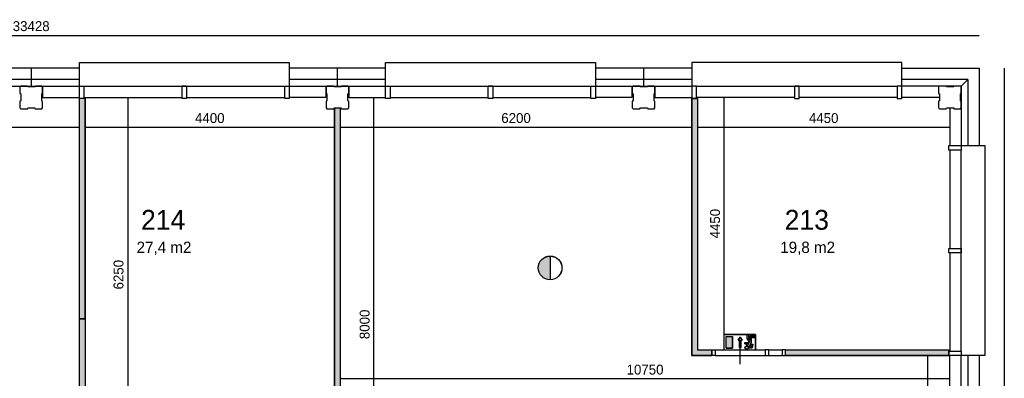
# Model space of a CAD drawing. Extents: x 393774 to 561444, y -100020 to -6220.
# Tile 33 of 47: x 538641 to 556004, y -60770 to -54450. Entities that reach past the tile are written whole.
import ezdxf

# ---------------------------------------------------------------- set-up
doc = ezdxf.new("R2010")
doc.units = 0
doc.header["$MEASUREMENT"] = 0
doc.header["$PDMODE"] = 35
doc.header["$PDSIZE"] = -0.5
doc.layers.get('0').update_dxf_attribs({"linetype": 'CONTINUOUS'})
doc.layers.get('DEFPOINTS').update_dxf_attribs({"linetype": 'CONTINUOUS'})
for name, color, linetype in [('AA$1A---_ARCEER', 252, 'CONTINUOUS'), ('AL21----_BUITENWAND', 252, 'CONTINUOUS'), ('AL22----_BINNENWAND', 252, 'CONTINUOUS'), ('AL31----_BUITENKOZIJN', 252, 'CONTINUOUS'), ('AL32----_BINNENKOZIJN', 252, 'CONTINUOUS'), ('AM$1A---_MAATVOERING', 252, 'CONTINUOUS'), ('Betonpalen', 252, 'CONTINUOUS'), ('Brandweer', 252, 'CONTINUOUS'), ('brandweer NIEUW', 252, 'CONTINUOUS'), ('LAYER01', 252, 'CONTINUOUS'), ('M2', 252, 'CONTINUOUS')]:
    doc.layers.add(name, color=color, linetype=linetype)
doc.styles.add('B-01', font='b-gbp')
doc.dimstyles.new('BBA_STAND', dxfattribs={"dimtxt": 175, "dimasz": 1, "dimexe": 1, "dimexo": 0.001, "dimgap": 75, "dimtad": 1, "dimdec": 0, "dimzin": 0, "dimdsep": 46, "dimtxsty": 'B-01', "dimblk": 'NONE', "dimblk1": 'NONE', "dimblk2": 'PIJL1', "dimcen": 1, "dimse1": 1, "dimse2": 1, "dimclrd": 256, "dimclre": 1, "dimclrt": 256, "dimadec": 0, "dimazin": 0, "dimtfac": 1, "dimtdec": 0, "dimtmove": 0, "dimatfit": 0, "dimldrblk": 'PIJL1', "dimfxl": 1, "dimtolj": 1, "dimtzin": 0, "dimarcsym": 0})

# ---------------------------------------------------------------- blocks, each defined once
blk = doc.blocks.new('*D48')
at = {"layer": 'AM$1A---_MAATVOERING', "lineweight": -2, "transparency": 16777216}
blk.add_line((533494, -56347), (539694, -56347), dxfattribs=at)
at = {"layer": 'DEFPOINTS', "color": 0, "transparency": 16777216}
for p in [(539694, -56347), (533494, -58193), (539694, -58193)]:
    blk.add_point(p, dxfattribs=at)
at = {"layer": 'AM$1A---_MAATVOERING', "transparency": 16777216, "insert": (536594, -56185), "char_height": 175, "attachment_point": 5, "style": 'B-01'}
blk.add_mtext('\\A1;6200', dxfattribs=at)
blk = doc.blocks.new('_None')
blk = doc.blocks.new('PIJL1')
at = {"color": 1, "linetype": 'ByBlock'}
blk.add_line((0, 83), (0, -83), dxfattribs=at)
blk.add_solid([(-100, 17), (-100, -17), (0, 0)], dxfattribs=at)
blk = doc.blocks.new('*D49')
at = {"layer": 'AM$1A---_MAATVOERING', "lineweight": -2, "transparency": 16777216}
blk.add_line((539794, -56347), (544194, -56347), dxfattribs=at)
at = {"layer": 'DEFPOINTS', "color": 0, "transparency": 16777216}
for p in [(544194, -56347), (544194, -56761), (539794, -57018)]:
    blk.add_point(p, dxfattribs=at)
at = {"layer": 'AM$1A---_MAATVOERING', "transparency": 16777216, "insert": (541994, -56185), "char_height": 175, "attachment_point": 5, "style": 'B-01'}
blk.add_mtext('\\A1;4400', dxfattribs=at)
blk = doc.blocks.new('*D50')
at = {"layer": 'AM$1A---_MAATVOERING', "lineweight": -2, "transparency": 16777216}
blk.add_line((544294, -56347), (550494, -56347), dxfattribs=at)
at = {"layer": 'DEFPOINTS', "color": 0, "transparency": 16777216}
for p in [(550494, -56347), (544294, -56505), (550494, -56505)]:
    blk.add_point(p, dxfattribs=at)
at = {"layer": 'AM$1A---_MAATVOERING', "transparency": 16777216, "insert": (547394, -56185), "char_height": 175, "attachment_point": 5, "style": 'B-01'}
blk.add_mtext('\\A1;6200', dxfattribs=at)
blk = doc.blocks.new('*D51')
at = {"layer": 'AM$1A---_MAATVOERING', "lineweight": -2, "transparency": 16777216}
blk.add_line((550594, -56347), (555044, -56347), dxfattribs=at)
at = {"layer": 'DEFPOINTS', "color": 0, "transparency": 16777216}
for p in [(550594, -56347), (555044, -56347), (555044, -56347)]:
    blk.add_point(p, dxfattribs=at)
at = {"layer": 'AM$1A---_MAATVOERING', "transparency": 16777216, "insert": (552819, -56185), "char_height": 175, "attachment_point": 5, "style": 'B-01'}
blk.add_mtext('\\A1;4450', dxfattribs=at)
blk = doc.blocks.new('*D55')
at = {"layer": 'AM$1A---_MAATVOERING', "lineweight": -2, "transparency": 16777216}
blk.add_line((540548, -55819), (540548, -62069), dxfattribs=at)
at = {"layer": 'DEFPOINTS', "color": 0, "transparency": 16777216}
for p in [(544195, -55819), (540548, -62069), (544195, -62069)]:
    blk.add_point(p, dxfattribs=at)
at = {"layer": 'AM$1A---_MAATVOERING', "transparency": 16777216, "insert": (540385, -58944), "char_height": 175, "attachment_point": 5, "rotation": 90, "style": 'B-01'}
blk.add_mtext('\\A1;6250', dxfattribs=at)
blk = doc.blocks.new('*D56')
at = {"layer": 'AM$1A---_MAATVOERING', "lineweight": -2, "transparency": 16777216}
blk.add_line((544888, -63820), (544888, -55820), dxfattribs=at)
at = {"layer": 'DEFPOINTS', "color": 0, "transparency": 16777216}
for p in [(544888, -55820), (545237, -55820), (545237, -63820)]:
    blk.add_point(p, dxfattribs=at)
at = {"layer": 'AM$1A---_MAATVOERING', "transparency": 16777216, "insert": (544725, -59820), "char_height": 175, "attachment_point": 5, "rotation": 90, "style": 'B-01'}
blk.add_mtext('\\A1;8000', dxfattribs=at)
blk = doc.blocks.new('*D57')
at = {"layer": 'AM$1A---_MAATVOERING', "lineweight": -2, "transparency": 16777216}
blk.add_line((551067, -60270), (551067, -55820), dxfattribs=at)
at = {"layer": 'DEFPOINTS', "color": 0, "transparency": 16777216}
for p in [(551067, -55820), (554789, -55820), (552772, -60270)]:
    blk.add_point(p, dxfattribs=at)
at = {"layer": 'AM$1A---_MAATVOERING', "transparency": 16777216, "insert": (550905, -58045), "char_height": 175, "attachment_point": 5, "rotation": 90, "style": 'B-01'}
blk.add_mtext('\\A1;4450', dxfattribs=at)
blk = doc.blocks.new('*D122')
at = {"layer": 'AM$1A---_MAATVOERING', "lineweight": -2, "transparency": 16777216}
blk.add_line((554649, -60370), (554649, -77370), dxfattribs=at)
at = {"layer": 'DEFPOINTS', "color": 0, "transparency": 16777216}
for p in [(553584, -60370), (548804, -77370), (554649, -77370)]:
    blk.add_point(p, dxfattribs=at)
at = {"layer": 'AM$1A---_MAATVOERING', "transparency": 16777216, "insert": (554486, -68870), "char_height": 175, "attachment_point": 5, "rotation": 90, "style": 'B-01'}
blk.add_mtext('\\A1;17000', dxfattribs=at)
blk = doc.blocks.new('*D124')
at = {"layer": 'AM$1A---_MAATVOERING', "lineweight": -2, "transparency": 16777216}
blk.add_line((555044, -60780), (544294, -60780), dxfattribs=at)
at = {"layer": 'DEFPOINTS', "color": 0, "transparency": 16777216}
for p in [(544294, -60780), (544294, -61738), (555044, -61738)]:
    blk.add_point(p, dxfattribs=at)
at = {"layer": 'AM$1A---_MAATVOERING', "transparency": 16777216, "insert": (549669, -60618), "char_height": 175, "attachment_point": 5, "style": 'B-01'}
blk.add_mtext('\\A1;10750', dxfattribs=at)
blk = doc.blocks.new('*D149')
at = {"layer": 'AM$1A---_MAATVOERING', "lineweight": -2, "transparency": 16777216}
blk.add_line((556004, -55306), (556004, -88734), dxfattribs=at)
at = {"layer": 'DEFPOINTS', "color": 0, "transparency": 16777216}
for p in [(555558, -55306), (555558, -88734), (556004, -88734)]:
    blk.add_point(p, dxfattribs=at)
at = {"layer": 'AM$1A---_MAATVOERING', "transparency": 16777216, "insert": (555842, -72020), "char_height": 175, "attachment_point": 5, "rotation": 90, "style": 'B-01'}
blk.add_mtext('\\A1;33428', dxfattribs=at)
blk = doc.blocks.new('*D151')
at = {"layer": 'AM$1A---_MAATVOERING', "lineweight": -2, "transparency": 16777216}
blk.add_line((522130, -54728), (555558, -54728), dxfattribs=at)
at = {"layer": 'DEFPOINTS', "color": 0, "transparency": 16777216}
for p in [(555558, -54728), (522130, -55485), (555558, -55485)]:
    blk.add_point(p, dxfattribs=at)
at = {"layer": 'AM$1A---_MAATVOERING', "transparency": 16777216, "insert": (538844, -54565), "char_height": 175, "attachment_point": 5, "style": 'B-01'}
blk.add_mtext('\\A1;33428', dxfattribs=at)

msp = doc.modelspace()

# ---------------------------------------------------------------- hatches: boundary and pattern name
at = {"layer": 'AA$1A---_ARCEER'}
for points in [[(539794.3, -59720.1), (539794.3, -55840.1), (539694.3, -55840.1), (539694.3, -59720.1)], [(550844.3, -60370.1), (550844.3, -60270.1), (550594.3, -60270.1), (550594.3, -55840.1), (550494.3, -55840.1), (550494.3, -60370.1)], [(544294.3, -56005.1), (544194.3, -56005.1), (544194.3, -61035.1), (544294.3, -61035.1)], [(539794.3, -59720.1), (539694.3, -59720.1), (539694.3, -61020.1), (539794.3, -61020.1)], [(555024.3, -60370.1), (555024.3, -60290.1), (555024.3, -60270.1), (552144.3, -60270.1), (552144.3, -60370.1)]]:
    msp.add_hatch(color=256, dxfattribs=at).paths.add_polyline_path(points)
at = {"layer": 'Brandweer'}
h = msp.add_hatch(color=256, dxfattribs=at)
h.paths.add_polyline_path([(551209.5, -60036.2), (551098.5, -60036.2), (551098.5, -60239.7), (551209.5, -60239.7)])
h.paths.add_polyline_path([(551347.3, -60042.6), (551310.3, -60098.1), (551333.4, -60098.1), (551333.4, -60227.5), (551361.2, -60227.5), (551361.2, -60098.1), (551384.3, -60098.1)])
h.paths.add_polyline_path([(551542.4, -60138.9), (551542.4, -60050.1), (551607.1, -60050.1), (551607.1, -60027), (551519.3, -60027), (551519.3, -60100.9), (551491.5, -60065.3), (551491.5, -60003.9), (551468.4, -60003.9), (551468.4, -60073.2), (551508.3, -60124.5), (551486.9, -60171.6), (551486.9, -60138), (551431.4, -60138), (551431.4, -60161.1), (551463.8, -60161.1), (551463.8, -60194.3), (551466.8, -60195.1), (551467.3, -60195.3), (551468.7, -60195.6), (551470.5, -60196.2), (551472.2, -60196.7), (551475.8, -60198.4), (551477.7, -60199.5), (551478.3, -60199.8), (551481.5, -60202.1), (551484, -60204.3), (551484.2, -60204.4), (551486.1, -60206.4), (551487.4, -60208), (551487.8, -60208.4), (551489.3, -60210.6), (551491.2, -60213.7), (551491.3, -60214), (551492.6, -60216.8), (551493.6, -60219.6), (551494.3, -60222.1), (551494.6, -60223.6), (551494.8, -60224.1), (551495.3, -60230.4), (551556.3, -60230.4), (551571.3, -60170.3), (551547.5, -60170.3), (551538.2, -60207.3), (551511.3, -60207.3)])
h.paths.add_polyline_path([(551486.9, -60231.8), (551486.9, -60231.8), (551486.7, -60227.2), (551486.7, -60227), (551486.3, -60224.5), (551486.2, -60224.3), (551485, -60220.2), (551484.9, -60220.1), (551483.4, -60216.9), (551483.3, -60216.8), (551480.7, -60212.9), (551477.4, -60209.5), (551477.3, -60209.4), (551474.2, -60207.2), (551474.1, -60207.1), (551470.9, -60205.3), (551470.8, -60205.3), (551466.7, -60203.8), (551466.6, -60203.7), (551460.6, -60202.7), (551460.6, -60202.7), (551453.9, -60203.2), (551453.8, -60203.2), (551449.6, -60204.4), (551449.5, -60204.5), (551445.2, -60206.5), (551445.1, -60206.6), (551442.4, -60208.4), (551442.2, -60208.5), (551438, -60212.6), (551437.9, -60212.7), (551435, -60216.8), (551434.9, -60217.1), (551433.4, -60220.3), (551433.3, -60220.5), (551431.8, -60225.9), (551431.8, -60226.1), (551431.5, -60229.5), (551431.4, -60229.7), (551431.6, -60233.7), (551431.7, -60233.9), (551432.9, -60239.5), (551433, -60239.6), (551434.8, -60243.8), (551435, -60244), (551437.2, -60247.3), (551437.3, -60247.5), (551440.3, -60250.7), (551440.4, -60250.8), (551442.4, -60252.5), (551442.5, -60252.6), (551445, -60254.3), (551445.2, -60254.4), (551447.1, -60255.4), (551447.2, -60255.5), (551451.3, -60257), (551451.3, -60257.1), (551457.4, -60258.1), (551457.5, -60258.1), (551464.8, -60257.6), (551464.9, -60257.6), (551470.4, -60255.8), (551470.6, -60255.7), (551474.3, -60253.7), (551474.4, -60253.6), (551478.1, -60250.7), (551478.2, -60250.6), (551480.4, -60248.2), (551480.5, -60248.1), (551483.2, -60244.4), (551483.2, -60244.2), (551485.5, -60239.2), (551485.5, -60239.1), (551486.6, -60234.5)])
at = {"layer": 'brandweer NIEUW'}
msp.add_hatch(color=256, dxfattribs=at).paths.add_polyline_path([(547994.8, -59033.2), (547994.8, -58616.8, 1)])

# ---------------------------------------------------------------- linework, layer by layer
at = {"layer": 'AA$1A---_ARCEER'}
msp.add_lwpolyline([(539694.3, -59720.1), (539794.3, -59720.1), (539794.3, -61020.1), (539694.3, -61020.1)], close=True, dxfattribs=at)
at = {"layer": 'AL21----_BUITENWAND'}
for p, q in [((539694.3, -55306.1), (537994.3, -55306.1)), ((538841.4, -55306.1), (538841.4, -55620.1)), ((545094.3, -55306.1), (543394.3, -55306.1)), ((544241.4, -55306.1), (544241.4, -55620.1)), ((550494.3, -55306.1), (548794.3, -55306.1)), ((549641.4, -55306.1), (549641.4, -55620.1)), ((554194.3, -55306.1), (555558.3, -55306.1)), ((555558.3, -55306.1), (555558.3, -56670.1)), ((539694.3, -55506.1), (537994.3, -55506.1)), ((545094.3, -55506.1), (543394.3, -55506.1)), ((550494.3, -55506.1), (548794.3, -55506.1)), ((555358.3, -55506.2), (554194.3, -55506.2)), ((555244.3, -55620.2), (555358.3, -55506.2)), ((555358.3, -55506.2), (555358.3, -56670.1)), ((537994.3, -55620.1), (539694.3, -55620.1)), ((539044.3, -55620.1), (539044.3, -55820.1)), ((543394.3, -55620.1), (545094.3, -55620.1)), ((544038.5, -55620.1), (544038.5, -55820.1)), ((544444.3, -55620.1), (544444.3, -55820.1)), ((548794.3, -55620.1), (550494.3, -55620.1)), ((549438.5, -55620.1), (549438.5, -55820.1)), ((549844.3, -55620.1), (549844.3, -55820.1)), ((555244.3, -55620.2), (554194.3, -55620.2)), ((555244.3, -55620.2), (555244.3, -56670.1)), ((539044.3, -55820.1), (539694.3, -55820.1)), ((544038.5, -55820.1), (543394.3, -55820.1)), ((544444.3, -55820.1), (545094.3, -55820.1)), ((549438.5, -55820.1), (548794.3, -55820.1)), ((549844.3, -55820.1), (550494.3, -55820.1)), ((554859.2, -55820.1), (554194.3, -55820.1)), ((555044.3, -56005.1), (555044.3, -56670.1)), ((555044.3, -61020.1), (555044.3, -60370.1)), ((555244.3, -62070.1), (555244.3, -60370.1)), ((555358.3, -60370.1), (555358.3, -62070.1)), ((555558.3, -60370.1), (555558.3, -62070.1))]:
    msp.add_line(p, q, dxfattribs=at)
msp.add_lwpolyline([(554859.2, -55820.1), (554194.3, -55820.1)], dxfattribs=at)
msp.add_lwpolyline([(554859.2, -55820.1), (554194.3, -55820.1)], dxfattribs=at)
at = {"layer": 'AL22----_BINNENWAND'}
for p, q in [((539794.3, -55840.1), (539694.3, -55840.1)), ((550594.3, -55840.1), (550494.3, -55840.1)), ((555024.3, -60270.1), (555024.3, -60370.1))]:
    msp.add_line(p, q, dxfattribs=at)
for points in [[(539694.3, -59720.1), (539694.3, -55840.1)], [(539694.3, -59720.1), (539694.3, -55840.1)], [(539694.3, -59720.1), (539694.3, -55840.1)], [(539794.3, -55840.1), (539794.3, -59720.1)], [(539794.3, -59720.1), (539794.3, -55840.1)], [(539794.3, -59720.1), (539794.3, -55840.1)], [(550494.3, -55840.1), (550494.3, -60370.1), (550844.3, -60370.1)], [(550494.3, -55840.1), (550494.3, -60370.1), (550844.3, -60370.1)], [(550494.3, -60370.1), (550494.3, -55840.1)], [(550594.3, -55840.1), (550594.3, -60270.1)], [(550594.3, -55840.1), (550594.3, -60270.1), (550844.3, -60270.1)], [(550594.3, -55840.1), (550594.3, -60270.1), (550844.3, -60270.1)], [(544194.3, -56005.1), (544294.3, -56005.1)], [(544194.3, -56005.1), (544294.3, -56005.1)], [(544194.3, -56005.1), (544294.3, -56005.1)], [(544194.3, -61035.1), (544194.3, -56005.1)], [(544194.3, -56005.1), (544194.3, -61035.1)], [(544194.3, -56005.1), (544194.3, -61035.1)], [(544294.3, -56005.1), (544294.3, -61035.1)], [(544294.3, -56005.1), (544294.3, -61035.1)], [(544294.3, -56005.1), (544294.3, -61035.1)], [(539794.3, -59720.1), (539694.3, -59720.1)], [(539794.3, -59720.1), (539694.3, -59720.1)], [(539794.3, -59720.1), (539694.3, -59720.1)], [(550844.3, -60370.1), (550494.3, -60370.1)], [(550594.3, -60270.1), (550844.3, -60270.1)], [(550844.3, -60270.1), (550844.3, -60370.1)], [(550844.3, -60370.1), (550844.3, -60270.1)], [(550844.3, -60370.1), (550844.3, -60270.1)], [(552144.3, -60270.1), (555024.3, -60270.1)], [(552144.3, -60270.1), (555024.3, -60270.1)], [(552144.3, -60270.1), (555024.3, -60270.1)], [(552144.3, -60370.1), (552144.3, -60270.1)], [(552144.3, -60370.1), (552144.3, -60270.1)], [(552144.3, -60370.1), (552144.3, -60270.1)], [(555024.3, -60370.1), (552144.3, -60370.1)], [(552144.3, -60370.1), (555024.3, -60370.1)], [(552144.3, -60370.1), (555024.3, -60370.1)]]:
    msp.add_lwpolyline(points, dxfattribs=at)
at = {"layer": 'AL31----_BUITENKOZIJN'}
for points in [[(539694.3, -55506.1), (539694.3, -55206.1), (543394.3, -55206.1), (543394.3, -55306.1)], [(539694.3, -55620.1), (539694.3, -55206.1), (543394.3, -55206.1), (543394.3, -55306.1)], [(543394.3, -55206.1), (543394.3, -55620.1)], [(545094.3, -55506.1), (545094.3, -55206.1), (548794.3, -55206.1), (548794.3, -55306.1)], [(545094.3, -55620.1), (545094.3, -55206.1), (548794.3, -55206.1), (548794.3, -55306.1)], [(548794.3, -55206.1), (548794.3, -55620.1)], [(554194.3, -55506.1), (554194.3, -55206.1), (550494.3, -55206.1), (550494.3, -55306.1)], [(554194.3, -55620.1), (554194.3, -55206.1), (550494.3, -55206.1), (550494.3, -55306.1)], [(550494.3, -55206.1), (550494.3, -55620.1)], [(539774.3, -55620.1), (543314.3, -55620.1)], [(541584.3, -55620.1), (541504.3, -55620.1)], [(541584.3, -55620.1), (541504.3, -55620.1)], [(545174.3, -55620.1), (548714.3, -55620.1)], [(546984.3, -55620.1), (546904.3, -55620.1)], [(546984.3, -55620.1), (546904.3, -55620.1)], [(550574.3, -55620.1), (554114.3, -55620.1)], [(552304.3, -55620.1), (552384.3, -55620.1)], [(552304.3, -55620.1), (552384.3, -55620.1)], [(539774.3, -55820.1), (541504.3, -55820.1)], [(539774.3, -55820.1), (541504.3, -55820.1)], [(541584.3, -55820.1), (543314.3, -55820.1)], [(541584.3, -55820.1), (543314.3, -55820.1)], [(545174.3, -55820.1), (546904.3, -55820.1)], [(545174.3, -55820.1), (546904.3, -55820.1)], [(546984.3, -55820.1), (548714.3, -55820.1)], [(546984.3, -55820.1), (548714.3, -55820.1)], [(552304.3, -55820.1), (550574.3, -55820.1)], [(552304.3, -55820.1), (550574.3, -55820.1)], [(554114.3, -55820.1), (552384.3, -55820.1)], [(554114.3, -55820.1), (552384.3, -55820.1)], [(555044.3, -56750.1), (555044.3, -58480.1)], [(555044.3, -56750.1), (555044.3, -58480.1)], [(555244.3, -56670.1), (555658.3, -56670.1), (555658.3, -60370.1), (555558.3, -60370.1)], [(555244.3, -60290.1), (555244.3, -56750.1)], [(555358.3, -56670.1), (555658.3, -56670.1), (555658.3, -60370.1), (555558.3, -60370.1)], [(555244.3, -58560.1), (555244.3, -58480.1)], [(555244.3, -58560.1), (555244.3, -58480.1)], [(555044.3, -58560.1), (555044.3, -60290.1)], [(555044.3, -58560.1), (555044.3, -60290.1)], [(555658.3, -60370.1), (555244.3, -60370.1)]]:
    msp.add_lwpolyline(points, dxfattribs=at)
for points in [[(539694.3, -55620.1), (539774.3, -55620.1), (539774.3, -55840.1), (539694.3, -55840.1)], [(539694.3, -55620.1), (539774.3, -55620.1), (539774.3, -55840.1), (539694.3, -55840.1)], [(541504.3, -55620.1), (541584.3, -55620.1), (541584.3, -55840.1), (541504.3, -55840.1)], [(541504.3, -55620.1), (541584.3, -55620.1), (541584.3, -55840.1), (541504.3, -55840.1)], [(543314.3, -55620.1), (543394.3, -55620.1), (543394.3, -55840.1), (543314.3, -55840.1)], [(543314.3, -55620.1), (543394.3, -55620.1), (543394.3, -55840.1), (543314.3, -55840.1)], [(545094.3, -55620.1), (545174.3, -55620.1), (545174.3, -55840.1), (545094.3, -55840.1)], [(545094.3, -55620.1), (545174.3, -55620.1), (545174.3, -55840.1), (545094.3, -55840.1)], [(546904.3, -55620.1), (546984.3, -55620.1), (546984.3, -55840.1), (546904.3, -55840.1)], [(546904.3, -55620.1), (546984.3, -55620.1), (546984.3, -55840.1), (546904.3, -55840.1)], [(548714.3, -55620.1), (548794.3, -55620.1), (548794.3, -55840.1), (548714.3, -55840.1)], [(548714.3, -55620.1), (548794.3, -55620.1), (548794.3, -55840.1), (548714.3, -55840.1)], [(550574.3, -55620.1), (550494.3, -55620.1), (550494.3, -55840.1), (550574.3, -55840.1)], [(550574.3, -55620.1), (550494.3, -55620.1), (550494.3, -55840.1), (550574.3, -55840.1)], [(552384.3, -55620.1), (552304.3, -55620.1), (552304.3, -55840.1), (552384.3, -55840.1)], [(552384.3, -55620.1), (552304.3, -55620.1), (552304.3, -55840.1), (552384.3, -55840.1)], [(554194.3, -55620.1), (554114.3, -55620.1), (554114.3, -55840.1), (554194.3, -55840.1)], [(554194.3, -55620.1), (554114.3, -55620.1), (554114.3, -55840.1), (554194.3, -55840.1)], [(555244.3, -56670.1), (555244.3, -56750.1), (555024.3, -56750.1), (555024.3, -56670.1)], [(555244.3, -56670.1), (555244.3, -56750.1), (555024.3, -56750.1), (555024.3, -56670.1)], [(555244.3, -58480.1), (555244.3, -58560.1), (555024.3, -58560.1), (555024.3, -58480.1)], [(555244.3, -58480.1), (555244.3, -58560.1), (555024.3, -58560.1), (555024.3, -58480.1)], [(555244.3, -60290.1), (555244.3, -60370.1), (555024.3, -60370.1), (555024.3, -60290.1)]]:
    msp.add_lwpolyline(points, close=True, dxfattribs=at)
at = {"layer": 'AL32----_BINNENKOZIJN'}
for points in [[(551346.7, -60520.1), (551346.7, -60320.1), (551346.7, -60120.1)], [(550904, -60270.1), (551789.3, -60270.1)], [(550904, -60369.8), (551789.3, -60369.8)], [(551849, -60270.1), (552084.5, -60270.1)], [(551849, -60369.8), (552084.5, -60369.8)]]:
    msp.add_lwpolyline(points, dxfattribs=at)
for points in [[(550844.3, -60270.1), (550904, -60270.1), (550904, -60369.8), (550844.3, -60369.8)], [(551849, -60270.1), (551789.3, -60270.1), (551789.3, -60369.8), (551849, -60369.8)], [(552144.3, -60270.1), (552084.5, -60270.1), (552084.5, -60369.8), (552144.3, -60369.8)]]:
    msp.add_lwpolyline(points, close=True, dxfattribs=at)
at = {"layer": 'Betonpalen'}
for p, q in [((538659.4, -55620.1), (538644.4, -55635.1)), ((538659.4, -55620.1), (538644.4, -55635.1)), ((538644.4, -55635.1), (538644.4, -55750.1)), ((538644.4, -55635.1), (538644.4, -55750.1)), ((538780.4, -55620.1), (538659.4, -55620.1)), ((538780.4, -55620.1), (538659.4, -55620.1)), ((538785.4, -55635.1), (538780.4, -55620.1)), ((538785.4, -55635.1), (538780.4, -55620.1)), ((538910.4, -55635.1), (538785.4, -55635.1)), ((538910.4, -55635.1), (538785.4, -55635.1)), ((538918.4, -55620.1), (538910.4, -55635.1)), ((538918.4, -55620.1), (538910.4, -55635.1)), ((539029.4, -55620.1), (538918.4, -55620.1)), ((539029.4, -55620.1), (538918.4, -55620.1)), ((539044.4, -55635.1), (539029.4, -55620.1)), ((539044.4, -55635.1), (539029.4, -55620.1)), ((539044.4, -55752.1), (539044.4, -55635.1)), ((539044.4, -55752.1), (539044.4, -55635.1)), ((544059.4, -55620.1), (544044.4, -55635.1)), ((544059.4, -55620.1), (544044.4, -55635.1)), ((544044.4, -55635.1), (544044.4, -55750.1)), ((544044.4, -55635.1), (544044.4, -55750.1)), ((544180.4, -55620.1), (544059.4, -55620.1)), ((544180.4, -55620.1), (544059.4, -55620.1)), ((544185.4, -55635.1), (544180.4, -55620.1)), ((544185.4, -55635.1), (544180.4, -55620.1)), ((544310.4, -55635.1), (544185.4, -55635.1)), ((544310.4, -55635.1), (544185.4, -55635.1)), ((544318.4, -55620.1), (544310.4, -55635.1)), ((544318.4, -55620.1), (544310.4, -55635.1)), ((544429.4, -55620.1), (544318.4, -55620.1)), ((544429.4, -55620.1), (544318.4, -55620.1)), ((544444.4, -55635.1), (544429.4, -55620.1)), ((544444.4, -55635.1), (544429.4, -55620.1)), ((544444.4, -55752.1), (544444.4, -55635.1)), ((544444.4, -55752.1), (544444.4, -55635.1)), ((549459.4, -55620.1), (549444.4, -55635.1)), ((549459.4, -55620.1), (549444.4, -55635.1)), ((549444.4, -55635.1), (549444.4, -55750.1)), ((549444.4, -55635.1), (549444.4, -55750.1)), ((549580.4, -55620.1), (549459.4, -55620.1)), ((549580.4, -55620.1), (549459.4, -55620.1)), ((549585.4, -55635.1), (549580.4, -55620.1)), ((549585.4, -55635.1), (549580.4, -55620.1)), ((549710.4, -55635.1), (549585.4, -55635.1)), ((549710.4, -55635.1), (549585.4, -55635.1)), ((549718.4, -55620.1), (549710.4, -55635.1)), ((549718.4, -55620.1), (549710.4, -55635.1)), ((549829.4, -55620.1), (549718.4, -55620.1)), ((549829.4, -55620.1), (549718.4, -55620.1)), ((549844.4, -55635.1), (549829.4, -55620.1)), ((549844.4, -55635.1), (549829.4, -55620.1)), ((549844.4, -55752.1), (549844.4, -55635.1)), ((549844.4, -55752.1), (549844.4, -55635.1)), ((554859.4, -55620.1), (554844.4, -55635.1)), ((554859.4, -55620.1), (554844.4, -55635.1)), ((554844.4, -55635.1), (554844.4, -55750.1)), ((554844.4, -55635.1), (554844.4, -55750.1)), ((554980.4, -55620.1), (554859.4, -55620.1)), ((554980.4, -55620.1), (554859.4, -55620.1)), ((554985.4, -55635.1), (554980.4, -55620.1)), ((554985.4, -55635.1), (554980.4, -55620.1)), ((555110.4, -55635.1), (554985.4, -55635.1)), ((555110.4, -55635.1), (554985.4, -55635.1)), ((555118.4, -55620.1), (555110.4, -55635.1)), ((555118.4, -55620.1), (555110.4, -55635.1)), ((555229.4, -55620.1), (555118.4, -55620.1)), ((555229.4, -55620.1), (555118.4, -55620.1)), ((555244.4, -55635.1), (555229.4, -55620.1)), ((555244.4, -55635.1), (555229.4, -55620.1)), ((555244.4, -55752.1), (555244.4, -55635.1)), ((555244.4, -55752.1), (555244.4, -55635.1)), ((538644.4, -55750.1), (538659.4, -55758.1)), ((538644.4, -55750.1), (538659.4, -55758.1)), ((538659.4, -55883.1), (538644.4, -55888.1)), ((538659.4, -55883.1), (538644.4, -55888.1)), ((538644.4, -55888.1), (538644.4, -56005.1)), ((538644.4, -55888.1), (538644.4, -56005.1)), ((538659.4, -55758.1), (538659.4, -55883.1)), ((538659.4, -55758.1), (538659.4, -55883.1)), ((539029.4, -55757.1), (539044.4, -55752.1)), ((539029.4, -55757.1), (539044.4, -55752.1)), ((539029.4, -55882.1), (539029.4, -55757.1)), ((539029.4, -55882.1), (539029.4, -55757.1)), ((539044.4, -55890.1), (539029.4, -55882.1)), ((539044.4, -55890.1), (539029.4, -55882.1)), ((539044.4, -56005.1), (539044.4, -55890.1)), ((539044.4, -56005.1), (539044.4, -55890.1)), ((544044.4, -55750.1), (544059.4, -55758.1)), ((544044.4, -55750.1), (544059.4, -55758.1)), ((544059.4, -55883.1), (544044.4, -55888.1)), ((544059.4, -55883.1), (544044.4, -55888.1)), ((544044.4, -55888.1), (544044.4, -56005.1)), ((544044.4, -55888.1), (544044.4, -56005.1)), ((544059.4, -55758.1), (544059.4, -55883.1)), ((544059.4, -55758.1), (544059.4, -55883.1)), ((544429.4, -55757.1), (544444.4, -55752.1)), ((544429.4, -55757.1), (544444.4, -55752.1)), ((544429.4, -55882.1), (544429.4, -55757.1)), ((544429.4, -55882.1), (544429.4, -55757.1)), ((544444.4, -55890.1), (544429.4, -55882.1)), ((544444.4, -55890.1), (544429.4, -55882.1)), ((544444.4, -56005.1), (544444.4, -55890.1)), ((544444.4, -56005.1), (544444.4, -55890.1)), ((549444.4, -55750.1), (549459.4, -55758.1)), ((549444.4, -55750.1), (549459.4, -55758.1)), ((549459.4, -55883.1), (549444.4, -55888.1)), ((549459.4, -55883.1), (549444.4, -55888.1)), ((549444.4, -55888.1), (549444.4, -56005.1)), ((549444.4, -55888.1), (549444.4, -56005.1)), ((549459.4, -55758.1), (549459.4, -55883.1)), ((549459.4, -55758.1), (549459.4, -55883.1)), ((549829.4, -55757.1), (549844.4, -55752.1)), ((549829.4, -55757.1), (549844.4, -55752.1)), ((549829.4, -55882.1), (549829.4, -55757.1)), ((549829.4, -55882.1), (549829.4, -55757.1)), ((549844.4, -55890.1), (549829.4, -55882.1)), ((549844.4, -55890.1), (549829.4, -55882.1)), ((549844.4, -56005.1), (549844.4, -55890.1)), ((549844.4, -56005.1), (549844.4, -55890.1)), ((554844.4, -55750.1), (554859.4, -55758.1)), ((554844.4, -55750.1), (554859.4, -55758.1)), ((554859.4, -55883.1), (554844.4, -55888.1)), ((554859.4, -55883.1), (554844.4, -55888.1)), ((554844.4, -55888.1), (554844.4, -56005.1)), ((554844.4, -55888.1), (554844.4, -56005.1)), ((554859.4, -55758.1), (554859.4, -55883.1)), ((554859.4, -55758.1), (554859.4, -55883.1)), ((555229.4, -55757.1), (555244.4, -55752.1)), ((555229.4, -55757.1), (555244.4, -55752.1)), ((555229.4, -55882.1), (555229.4, -55757.1)), ((555229.4, -55882.1), (555229.4, -55757.1)), ((555244.4, -55890.1), (555229.4, -55882.1)), ((555244.4, -55890.1), (555229.4, -55882.1)), ((555244.4, -56005.1), (555244.4, -55890.1)), ((555244.4, -56005.1), (555244.4, -55890.1)), ((538644.4, -56005.1), (538659.4, -56020.1)), ((538644.4, -56005.1), (538659.4, -56020.1)), ((538659.4, -56020.1), (538778.4, -56020.1)), ((538659.4, -56020.1), (538778.4, -56020.1)), ((538778.4, -56020.1), (538786.4, -56005.1)), ((538778.4, -56020.1), (538786.4, -56005.1)), ((538786.4, -56005.1), (538911.4, -56005.1)), ((538786.4, -56005.1), (538911.4, -56005.1)), ((538911.4, -56005.1), (538916.4, -56020.1)), ((538911.4, -56005.1), (538916.4, -56020.1)), ((538916.4, -56020.1), (539029.4, -56020.1)), ((538916.4, -56020.1), (539029.4, -56020.1)), ((539029.4, -56020.1), (539044.4, -56005.1)), ((539029.4, -56020.1), (539044.4, -56005.1)), ((544044.4, -56005.1), (544059.4, -56020.1)), ((544044.4, -56005.1), (544059.4, -56020.1)), ((544059.4, -56020.1), (544178.4, -56020.1)), ((544059.4, -56020.1), (544178.4, -56020.1)), ((544178.4, -56020.1), (544186.4, -56005.1)), ((544178.4, -56020.1), (544186.4, -56005.1)), ((544186.4, -56005.1), (544311.4, -56005.1)), ((544186.4, -56005.1), (544311.4, -56005.1)), ((544311.4, -56005.1), (544316.4, -56020.1)), ((544311.4, -56005.1), (544316.4, -56020.1)), ((544316.4, -56020.1), (544429.4, -56020.1)), ((544316.4, -56020.1), (544429.4, -56020.1)), ((544429.4, -56020.1), (544444.4, -56005.1)), ((544429.4, -56020.1), (544444.4, -56005.1)), ((549444.4, -56005.1), (549459.4, -56020.1)), ((549444.4, -56005.1), (549459.4, -56020.1)), ((549459.4, -56020.1), (549578.4, -56020.1)), ((549459.4, -56020.1), (549578.4, -56020.1)), ((549578.4, -56020.1), (549586.4, -56005.1)), ((549578.4, -56020.1), (549586.4, -56005.1)), ((549586.4, -56005.1), (549711.4, -56005.1)), ((549586.4, -56005.1), (549711.4, -56005.1)), ((549711.4, -56005.1), (549716.4, -56020.1)), ((549711.4, -56005.1), (549716.4, -56020.1)), ((549716.4, -56020.1), (549829.4, -56020.1)), ((549716.4, -56020.1), (549829.4, -56020.1)), ((549829.4, -56020.1), (549844.4, -56005.1)), ((549829.4, -56020.1), (549844.4, -56005.1)), ((554844.4, -56005.1), (554859.4, -56020.1)), ((554844.4, -56005.1), (554859.4, -56020.1)), ((554859.4, -56020.1), (554978.4, -56020.1)), ((554859.4, -56020.1), (554978.4, -56020.1)), ((554978.4, -56020.1), (554986.4, -56005.1)), ((554978.4, -56020.1), (554986.4, -56005.1)), ((554986.4, -56005.1), (555111.4, -56005.1)), ((554986.4, -56005.1), (555111.4, -56005.1)), ((555111.4, -56005.1), (555116.4, -56020.1)), ((555111.4, -56005.1), (555116.4, -56020.1)), ((555116.4, -56020.1), (555229.4, -56020.1)), ((555116.4, -56020.1), (555229.4, -56020.1)), ((555229.4, -56020.1), (555244.4, -56005.1)), ((555229.4, -56020.1), (555244.4, -56005.1))]:
    msp.add_line(p, q, dxfattribs=at)
at = {"layer": 'Brandweer'}
for p, q in [((551061.5, -60276.7, 2600), (551061.5, -59999.2, 2600)), ((551616.4, -59999.2, 2600), (551061.5, -59999.2, 2600)), ((551098.5, -60036.2, 2600), (551209.5, -60036.2, 2600)), ((551098.5, -60239.7, 2600), (551098.5, -60036.2, 2600)), ((551209.5, -60239.7, 2600), (551209.5, -60036.2, 2600)), ((551310.3, -60098.1, 2600), (551347.3, -60042.6, 2600)), ((551347.3, -60042.6, 2600), (551384.3, -60098.1, 2600)), ((551468.4, -60003.9, 2600), (551491.5, -60003.9, 2600)), ((551468.4, -60073.2, 2600), (551468.4, -60003.9, 2600)), ((551508.4, -60124.6, 2600), (551468.4, -60073.2, 2600)), ((551491.5, -60003.9, 2600), (551491.5, -60065.3, 2600)), ((551519.3, -60100.9, 2600), (551491.5, -60065.3, 2600)), ((551607.1, -60027, 2600), (551519.3, -60027, 2600)), ((551519.3, -60027, 2600), (551519.3, -60100.9, 2600)), ((551542.4, -60050.1, 2600), (551607.1, -60050.1, 2600)), ((551542.4, -60138.9, 2600), (551542.4, -60050.1, 2600)), ((551607.1, -60050.1, 2600), (551607.1, -60027, 2600)), ((551616.4, -60276.7, 2600), (551616.4, -59999.2, 2600)), ((551098.5, -60239.7, 2600), (551209.5, -60239.7, 2600)), ((551333.4, -60098.1, 2600), (551310.3, -60098.1, 2600)), ((551333.4, -60227.5, 2600), (551333.4, -60098.1, 2600)), ((551361.2, -60227.5, 2600), (551361.2, -60098.1, 2600)), ((551384.3, -60098.1, 2600), (551361.2, -60098.1, 2600)), ((551431.4, -60138, 2600), (551486.9, -60138, 2600)), ((551431.4, -60138, 2600), (551431.4, -60161.1, 2600)), ((551431.4, -60161.1, 2600), (551463.8, -60161.1, 2600)), ((551463.8, -60194.6, 2600), (551463.8, -60161.1, 2600)), ((551486.9, -60171.6, 2600), (551508.3, -60124.5, 2600)), ((551486.9, -60171.6, 2600), (551486.9, -60138, 2600)), ((551495.3, -60230.4, 2600), (551556.3, -60230.4, 2600)), ((551511.3, -60207.3, 2600), (551542.4, -60138.9, 2600)), ((551538.2, -60207.3, 2600), (551511.3, -60207.3, 2600)), ((551538.2, -60207.3, 2600), (551547.5, -60170.3, 2600)), ((551547.5, -60170.3, 2600), (551571.3, -60170.3, 2600)), ((551556.3, -60230.4, 2600), (551571.3, -60170.3, 2600)), ((551616.4, -60276.7, 2600), (551061.5, -60276.7, 2600))]:
    msp.add_line(p, q, dxfattribs=at)
at = {"layer": 'Brandweer', "elevation": 2600}
for points in [[(551616.4, -59999.2), (551616.4, -60276.7), (551061.5, -60276.7), (551061.5, -59999.2), (551616.4, -59999.2)], [(551209.5, -60036.2), (551209.5, -60239.7), (551098.5, -60239.7), (551098.5, -60036.2), (551209.5, -60036.2)], [(551333.4, -60227.5), (551361.2, -60227.5), (551361.2, -60098.1), (551384.3, -60098.1), (551347.3, -60042.6), (551310.3, -60098.1), (551333.4, -60098.1), (551333.4, -60227.5)], [(551607.1, -60027), (551607.1, -60050.1), (551542.4, -60050.1), (551542.4, -60138.9), (551511.3, -60207.3), (551538.2, -60207.3), (551547.5, -60170.3), (551571.3, -60170.3), (551556.3, -60230.4), (551495.3, -60230.4), (551494.8, -60224.6), (551494.3, -60222.1), (551493.6, -60219.6), (551492.6, -60216.8), (551491, -60213.3), (551489.3, -60210.6), (551488.1, -60208.8), (551486.1, -60206.4), (551484.3, -60204.5), (551481.5, -60202.1), (551478.8, -60200.1), (551475.8, -60198.4), (551472.8, -60197), (551468.7, -60195.6), (551465.7, -60194.9), (551463.8, -60194.3), (551463.8, -60161.1), (551431.4, -60161.1), (551431.4, -60138), (551486.9, -60138), (551486.9, -60171.6), (551508.3, -60124.5), (551468.4, -60073.2), (551468.4, -60003.9), (551491.5, -60003.9), (551491.5, -60065.3), (551519.3, -60100.9), (551519.3, -60027), (551607.1, -60027)], [(551486.6, -60234.5), (551485.5, -60239.2), (551483.2, -60244.3), (551480.5, -60248.2), (551478.1, -60250.7), (551474.4, -60253.6), (551470.5, -60255.8), (551464.9, -60257.6), (551457.5, -60258.1), (551451.3, -60257), (551447.2, -60255.5), (551445.1, -60254.3), (551442.5, -60252.6), (551440.3, -60250.8), (551437.2, -60247.4), (551434.9, -60243.8), (551433, -60239.5), (551431.6, -60233.8), (551431.4, -60229.6), (551431.8, -60226), (551433.3, -60220.4), (551434.9, -60216.9), (551437.9, -60212.6), (551442.3, -60208.4), (551445.1, -60206.5), (551449.5, -60204.4), (551453.9, -60203.2), (551460.6, -60202.7), (551466.6, -60203.7), (551470.9, -60205.3), (551474.2, -60207.1), (551477.3, -60209.5), (551480.7, -60212.9), (551483.4, -60216.8), (551484.9, -60220.1), (551486.2, -60224.4), (551486.7, -60227.2), (551486.9, -60231.8), (551486.6, -60234.5)], [(551439.6, -60250.1), (551438.6, -60249.1), (551437.7, -60248), (551436.9, -60247), (551436.1, -60245.9), (551435.4, -60244.7), (551434.7, -60243.5), (551434.1, -60242.3), (551433.5, -60241.1), (551433.1, -60239.8), (551432.6, -60238.5), (551432.3, -60237.2), (551432, -60235.9), (551431.7, -60234.5), (551431.6, -60233.2), (551431.5, -60231.8), (551431.4, -60230.4), (551431.5, -60229.1), (551431.6, -60227.7), (551431.7, -60226.4), (551432, -60225), (551432.3, -60223.7), (551432.6, -60222.4), (551433.1, -60221.1), (551433.5, -60219.8), (551434.1, -60218.6), (551434.7, -60217.4), (551435.4, -60216.2), (551436.1, -60215), (551436.9, -60213.9), (551437.7, -60212.8), (551438.6, -60211.8), (551439.6, -60210.8), (551440.5, -60209.9), (551441.6, -60209), (551442.6, -60208.2), (551443.8, -60207.4), (551444.9, -60206.6), (551446.1, -60206), (551447.3, -60205.4), (551448.6, -60204.8), (551449.8, -60204.3), (551451.1, -60203.9), (551452.4, -60203.5), (551453.8, -60203.2), (551455.1, -60203), (551456.5, -60202.8), (551457.8, -60202.7), (551459.2, -60202.7), (551460.5, -60202.7), (551461.9, -60202.8), (551463.3, -60203), (551464.6, -60203.2), (551465.9, -60203.5), (551467.2, -60203.9), (551468.5, -60204.3), (551469.8, -60204.8), (551471, -60205.4), (551472.3, -60206), (551473.4, -60206.6), (551474.6, -60207.4), (551475.7, -60208.2), (551476.8, -60209), (551477.8, -60209.9), (551478.8, -60210.8), (551479.7, -60211.8), (551480.6, -60212.8), (551481.5, -60213.9), (551482.2, -60215), (551483, -60216.2), (551483.6, -60217.4), (551484.3, -60218.6), (551484.8, -60219.8), (551485.3, -60221.1), (551485.7, -60222.4), (551486.1, -60223.7), (551486.4, -60225), (551486.6, -60226.4), (551486.8, -60227.7), (551486.9, -60229.1), (551486.9, -60230.4), (551486.9, -60231.8), (551486.8, -60233.2), (551486.6, -60234.5), (551486.4, -60235.9), (551486.1, -60237.2), (551485.7, -60238.5), (551485.3, -60239.8), (551484.8, -60241.1), (551484.3, -60242.3), (551483.6, -60243.5), (551483, -60244.7), (551482.2, -60245.9), (551481.5, -60247), (551480.6, -60248), (551479.7, -60249.1), (551478.8, -60250.1), (551477.8, -60251), (551476.8, -60251.9), (551475.7, -60252.7), (551474.6, -60253.5), (551473.4, -60254.2), (551472.3, -60254.9), (551471, -60255.5), (551469.8, -60256.1), (551468.5, -60256.6), (551467.2, -60257), (551465.9, -60257.4), (551464.6, -60257.7), (551463.2, -60257.9), (551461.9, -60258.1), (551460.5, -60258.2), (551459.2, -60258.2), (551457.8, -60258.2), (551456.5, -60258.1), (551455.1, -60257.9), (551453.8, -60257.7), (551452.4, -60257.4), (551451.1, -60257), (551449.8, -60256.6), (551448.6, -60256.1), (551447.3, -60255.5), (551446.1, -60254.9), (551444.9, -60254.2), (551443.8, -60253.5), (551442.6, -60252.7), (551441.6, -60251.9), (551440.5, -60251), (551439.6, -60250.1)], [(551495.3, -60230.4), (551495.3, -60230), (551495.3, -60229.6), (551495.3, -60229.2), (551495.3, -60228.8), (551495.2, -60228.4), (551495.2, -60228), (551495.2, -60227.6), (551495.1, -60227.2), (551495.1, -60226.8), (551495.1, -60226.4), (551495, -60226), (551495, -60225.6), (551494.9, -60225.2), (551494.8, -60224.8), (551494.8, -60224.4), (551494.7, -60224), (551494.6, -60223.6), (551494.5, -60223.2), (551494.5, -60222.8), (551494.4, -60222.4), (551494.3, -60222), (551494.2, -60221.6), (551494.1, -60221.2), (551494, -60220.8), (551493.9, -60220.4), (551493.8, -60220), (551493.6, -60219.6), (551493.5, -60219.2), (551493.4, -60218.8), (551493.2, -60218.5), (551493.1, -60218.1), (551493, -60217.7), (551492.8, -60217.3), (551492.7, -60216.9), (551492.5, -60216.6), (551492.4, -60216.2), (551492.2, -60215.8), (551492, -60215.4), (551491.9, -60215.1), (551491.7, -60214.7), (551491.5, -60214.3), (551491.3, -60214), (551491.1, -60213.6), (551490.9, -60213.3), (551490.7, -60212.9), (551490.5, -60212.5), (551490.3, -60212.2), (551490.1, -60211.8), (551489.9, -60211.5), (551489.7, -60211.2), (551489.5, -60210.8), (551489.3, -60210.5), (551489, -60210.1), (551488.8, -60209.8), (551488.6, -60209.5), (551488.3, -60209.1), (551488.1, -60208.8), (551487.8, -60208.5), (551487.6, -60208.2), (551487.3, -60207.8), (551487.1, -60207.5), (551486.8, -60207.2), (551486.6, -60206.9), (551486.3, -60206.6), (551486, -60206.3), (551485.8, -60206), (551485.5, -60205.7), (551485.2, -60205.4), (551484.9, -60205.1), (551484.6, -60204.8), (551484.3, -60204.5), (551484, -60204.2), (551483.7, -60204), (551483.4, -60203.7), (551483.1, -60203.4), (551482.8, -60203.2), (551482.5, -60202.9), (551482.2, -60202.6), (551481.9, -60202.4), (551481.6, -60202.1), (551481.3, -60201.9), (551480.9, -60201.6), (551480.6, -60201.4), (551480.3, -60201.1), (551480, -60200.9), (551479.6, -60200.7), (551479.3, -60200.4), (551478.9, -60200.2), (551478.6, -60200), (551478.3, -60199.8), (551477.9, -60199.6), (551477.6, -60199.4), (551477.2, -60199.1), (551476.9, -60198.9), (551476.5, -60198.8), (551476.1, -60198.6), (551475.8, -60198.4), (551475.4, -60198.2), (551475.1, -60198), (551474.7, -60197.8), (551474.3, -60197.7), (551473.9, -60197.5), (551473.6, -60197.3), (551473.2, -60197.2), (551472.8, -60197), (551472.4, -60196.9), (551472.1, -60196.7), (551471.7, -60196.6), (551471.3, -60196.4), (551470.9, -60196.3), (551470.5, -60196.2), (551470.1, -60196), (551469.8, -60195.9), (551469.4, -60195.8), (551469, -60195.7), (551468.6, -60195.6), (551468.2, -60195.5), (551467.8, -60195.4), (551467.4, -60195.3), (551467, -60195.2), (551466.6, -60195.1), (551466.2, -60195), (551465.8, -60194.9), (551465.4, -60194.9), (551465, -60194.8), (551464.6, -60194.7), (551464.2, -60194.7), (551463.8, -60194.6)]]:
    msp.add_lwpolyline(points, dxfattribs=at)
msp.add_lwpolyline([(551495.3, -60230.4), (551494.7, -60223.8), (551491.2, -60213.8), (551487.7, -60208.3), (551484.2, -60204.4), (551478.1, -60199.7), (551471.7, -60196.6), (551466.8, -60195.1), (551463.8, -60194.3), (551463.8, -60161.1), (551431.4, -60161.1), (551431.4, -60138), (551486.9, -60138), (551486.9, -60171.6), (551508.3, -60124.5), (551468.4, -60073.2), (551468.4, -60003.9), (551491.5, -60003.9), (551491.5, -60065.3), (551519.3, -60100.9), (551519.3, -60027), (551607.1, -60027), (551607.1, -60050.1), (551542.4, -60050.1), (551542.4, -60138.9), (551511.3, -60207.3), (551538.2, -60207.3), (551547.5, -60170.3), (551571.3, -60170.3), (551556.3, -60230.4)], close=True, dxfattribs=at)
at = {"layer": 'brandweer NIEUW'}
msp.add_line((547994.8, -58615.5), (547994.8, -59034.5), dxfattribs=at)
for radius in [209.5, 208.2]:
    msp.add_circle((547994.8, -58825), radius, dxfattribs=at)

# ---------------------------------------------------------------- texts
at = {"layer": 'LAYER01', "style": 'B-01'}
for s, p in [('214', (540781.3, -58152.1)), ('213', (552131.3, -58152.1))]:
    msp.add_text(s, height=350, rotation=0, dxfattribs=at).set_placement(p)
at = {"layer": 'M2', "char_height": 200, "width": 1805, "attachment_point": 1, "style": 'B-01'}
for s, insert in [('27,4 m2', (540703.3, -58362.1)), ('19,8 m2', (552053.3, -58362.1))]:
    msp.add_mtext(s, dxfattribs=dict(at, insert=insert))

# ---------------------------------------------------------------- dimensions: what is measured, and where the dimension line sits
at = {"layer": 'AM$1A---_MAATVOERING'}
for base, p1, p2, picture, middle in [((555558.2, -54727.8), (522130.4, -55485.1), (555558.2, -55485.1), '*D151', (538844.3, -54565.3)), ((539694.3, -56347.1), (533494.3, -58193.1), (539694.3, -58193.1), '*D48', (536594.3, -56184.6)), ((544194.3, -56347.1), (539794.3, -57018.1), (544194.3, -56761.1), '*D49', (541994.3, -56184.6)), ((550494.3, -56347.1), (544294.3, -56505.2), (550494.3, -56505.2), '*D50', (547394.3, -56184.6)), ((555044.3, -56347.1), (550594.3, -56347.1), (555044.3, -56347.1), '*D51', (552819.3, -56184.6)), ((544294.3, -60780.1), (555044.3, -61737.6), (544294.3, -61737.6), '*D124', (549669.3, -60617.6))]:
    dim = msp.add_linear_dim(base=base, p1=p1, p2=p2, dimstyle='BBA_STAND', dxfattribs=at)
    dim.commit()
    dim.dimension.update_dxf_attribs({"geometry": picture, "text_midpoint": middle})
for base, p1, p2, picture, middle in [((556004.2, -88734.1), (555558.3, -55306.2), (555558.3, -88734.1), '*D149', (555841.7, -72020.1)), ((540547.6, -62069.1), (544194.5, -55819.1), (544194.5, -62069.1), '*D55', (540385.1, -58944.1)), ((544887.6, -55820.1), (545236.6, -63820.1), (545236.6, -55820.1), '*D56', (544725.1, -59820.1)), ((551067.1, -55820.1), (552772.1, -60270.1), (554789, -55820.1), '*D57', (550904.6, -58045.1)), ((554648.9, -77370.1), (553584.3, -60370.1), (548803.9, -77370.1), '*D122', (554486.4, -68870.1))]:
    dim = msp.add_linear_dim(base=base, p1=p1, p2=p2, angle=270, dimstyle='BBA_STAND', dxfattribs=at)
    dim.commit()
    dim.dimension.update_dxf_attribs({"geometry": picture, "text_midpoint": middle})

doc.saveas('drawing.dxf')
